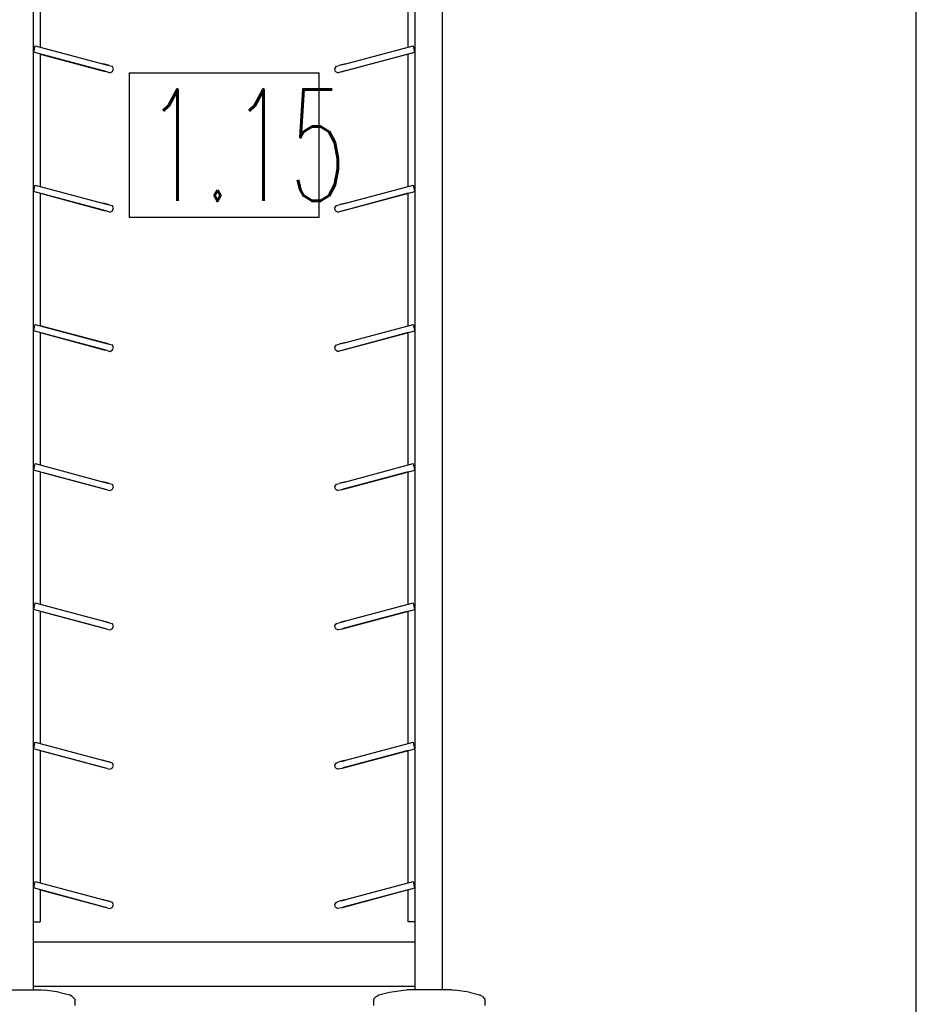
# Model space of a CAD drawing. Header units: millimetres. Extents: x 0 to 40100, y 0 to 29075.
# Tile 100 of 119: x 25934 to 26739, y 10468 to 11352. Entities that reach past the tile are written whole.
import ezdxf

# ---------------------------------------------------------------- set-up
doc = ezdxf.new("R2010")
doc.units = ezdxf.units.MM
doc.header["$MEASUREMENT"] = 0
doc.linetypes.add('AUSGEZOGEN', pattern=[0, 0])
doc.layers.get('0').update_dxf_attribs({"linetype": 'CONTINUOUS'})
for name, color, linetype, true_color in [('ibmp_KT_Einrichtung', 7, 'AUSGEZOGEN', 0x000080), ('ibmp_KT_Geräte_Ansicht', 1, 'AUSGEZOGEN', 0xff0000), ('ibmp_KT_Positionsnummern', 7, 'AUSGEZOGEN', 0x800000)]:
    doc.layers.add(name, color=color, linetype=linetype, true_color=true_color)
doc.layers.add('IBMP_KT_GR', color=7, linetype='AUSGEZOGEN')
doc.styles.get("Standard").update_dxf_attribs({"font": 'TXT.SHX'})

# ---------------------------------------------------------------- blocks, each defined once
blk = doc.blocks.new('BLOCK_00274')
at = {"layer": 'ibmp_KT_Einrichtung', "color": 0, "linetype": 'AUSGEZOGEN', "true_color": 0x000000}
for p, q in [((25946.72, 10481.1), (25946.72, 11859.1)), ((26288.72, 11859.1), (26288.72, 10481.1)), ((26313.72, 10481.1), (26313.72, 11859.1)), ((25952.72, 11445.92), (25952.72, 11327.14)), ((26282.72, 11327.14), (26282.72, 11445.92)), ((25947.82, 11326.64), (25948.27, 11328.32)), ((25948.27, 11328.32), (26009.85, 11311.82)), ((26225.59, 11311.82), (26287.17, 11328.32)), ((26287.17, 11328.32), (26287.62, 11326.64)), ((25946.72, 11322.54), (25947.17, 11324.22)), ((26008.3, 11306.04), (25946.72, 11322.54)), ((25947.17, 11324.22), (25947.82, 11326.64)), ((25952.72, 11320.92), (26007.65, 11306.2)), ((25952.72, 11320.92), (25952.72, 11202.14)), ((26227.14, 11306.04), (26288.72, 11322.54)), ((26282.72, 11320.92), (26227.79, 11306.2)), ((26282.72, 11202.14), (26282.72, 11320.92)), ((26287.62, 11326.64), (26288.27, 11324.22)), ((26288.27, 11324.22), (26288.72, 11322.54)), ((26012.68, 11311.08), (26009.21, 11312)), ((26009.85, 11311.82), (26009.21, 11312)), ((26009.85, 11311.82), (26014.44, 11310.6)), ((26014.44, 11310.6), (26012.68, 11311.08)), ((26014.44, 11310.6), (26017.09, 11309.88)), ((26218.36, 11309.88), (26221, 11310.6)), ((26225.59, 11311.82), (26221, 11310.6)), ((26222.75, 11311.08), (26221, 11310.6)), ((26222.75, 11311.08), (26226.24, 11312)), ((26225.59, 11311.82), (26226.24, 11312)), ((26007.65, 11306.2), (26011.1, 11305.28)), ((26007.65, 11306.2), (26008.3, 11306.04)), ((26012.88, 11304.8), (26008.3, 11306.04)), ((26012.88, 11304.8), (26015.54, 11304.1)), ((26015.54, 11304.1), (26017.68, 11305.34)), ((26018.33, 11307.74), (26017.09, 11309.88)), ((26017.68, 11305.34), (26018.33, 11307.74)), ((26217.11, 11307.74), (26218.36, 11309.88)), ((26217.75, 11305.34), (26217.11, 11307.74)), ((26217.75, 11305.34), (26219.91, 11304.1)), ((26222.55, 11304.8), (26219.91, 11304.1)), ((26222.55, 11304.8), (26227.14, 11306.04)), ((26227.79, 11306.2), (26224.33, 11305.28)), ((26227.79, 11306.2), (26227.14, 11306.04)), ((25946.72, 11197.54), (25947.17, 11199.22)), ((26008.3, 11181.04), (25946.72, 11197.54)), ((25947.17, 11199.22), (25947.82, 11201.64)), ((25947.82, 11201.64), (25948.27, 11203.32)), ((25948.27, 11203.32), (26009.85, 11186.82)), ((25952.72, 11195.92), (26007.65, 11181.2)), ((25952.72, 11195.92), (25952.72, 11077.14)), ((26225.59, 11186.82), (26287.17, 11203.32)), ((26227.14, 11181.04), (26288.72, 11197.54)), ((26282.72, 11195.92), (26227.79, 11181.2)), ((26282.72, 11077.14), (26282.72, 11195.92)), ((26287.17, 11203.32), (26287.62, 11201.64)), ((26287.62, 11201.64), (26288.27, 11199.22)), ((26288.27, 11199.22), (26288.72, 11197.54)), ((26012.68, 11186.08), (26009.21, 11187)), ((26009.85, 11186.82), (26009.21, 11187)), ((26009.85, 11186.82), (26014.44, 11185.6)), ((26225.59, 11186.82), (26221, 11185.6)), ((26222.75, 11186.08), (26226.24, 11187)), ((26225.59, 11186.82), (26226.24, 11187)), ((26007.65, 11181.2), (26011.1, 11180.28)), ((26007.65, 11181.2), (26008.3, 11181.04)), ((26012.88, 11179.8), (26008.3, 11181.04)), ((26014.44, 11185.6), (26012.68, 11186.08)), ((26012.88, 11179.8), (26015.54, 11179.1)), ((26014.44, 11185.6), (26017.09, 11184.88)), ((26015.54, 11179.1), (26017.68, 11180.34)), ((26018.33, 11182.74), (26017.09, 11184.88)), ((26017.68, 11180.34), (26018.33, 11182.74)), ((26217.11, 11182.74), (26218.36, 11184.88)), ((26217.75, 11180.34), (26217.11, 11182.74)), ((26217.75, 11180.34), (26219.91, 11179.1)), ((26218.36, 11184.88), (26221, 11185.6)), ((26222.55, 11179.8), (26219.91, 11179.1)), ((26222.75, 11186.08), (26221, 11185.6)), ((26222.55, 11179.8), (26227.14, 11181.04)), ((26227.79, 11181.2), (26224.33, 11180.28)), ((26227.79, 11181.2), (26227.14, 11181.04)), ((25946.72, 11072.54), (25947.17, 11074.22)), ((26008.3, 11056.04), (25946.72, 11072.54)), ((25947.17, 11074.22), (25947.82, 11076.64)), ((25947.82, 11076.64), (25948.27, 11078.32)), ((25948.27, 11078.32), (26009.85, 11061.82)), ((26009.21, 11062), (25952.72, 11077.14)), ((26225.59, 11061.82), (26287.17, 11078.32)), ((26227.14, 11056.04), (26288.72, 11072.54)), ((26287.17, 11078.32), (26287.62, 11076.64)), ((26287.62, 11076.64), (26288.27, 11074.22)), ((26288.27, 11074.22), (26288.72, 11072.54)), ((25952.72, 11070.92), (26007.65, 11056.2)), ((25952.72, 11070.92), (25952.72, 10952.14)), ((26282.72, 11070.92), (26227.79, 11056.2)), ((26282.72, 10952.14), (26282.72, 11070.92)), ((26007.65, 11056.2), (26011.1, 11055.28)), ((26007.65, 11056.2), (26008.3, 11056.04)), ((26012.88, 11054.8), (26008.3, 11056.04)), ((26012.68, 11061.08), (26009.21, 11062)), ((26009.85, 11061.82), (26009.21, 11062)), ((26009.85, 11061.82), (26014.44, 11060.6)), ((26014.44, 11060.6), (26012.68, 11061.08)), ((26012.88, 11054.8), (26015.54, 11054.1)), ((26014.44, 11060.6), (26017.09, 11059.88)), ((26015.54, 11054.1), (26017.68, 11055.34)), ((26018.33, 11057.74), (26017.09, 11059.88)), ((26017.68, 11055.34), (26018.33, 11057.74)), ((26217.11, 11057.74), (26218.36, 11059.88)), ((26217.75, 11055.34), (26217.11, 11057.74)), ((26217.75, 11055.34), (26219.91, 11054.1)), ((26218.36, 11059.88), (26221, 11060.6)), ((26222.55, 11054.8), (26219.91, 11054.1)), ((26225.59, 11061.82), (26221, 11060.6)), ((26222.75, 11061.08), (26221, 11060.6)), ((26222.55, 11054.8), (26227.14, 11056.04)), ((26222.75, 11061.08), (26226.24, 11062)), ((26227.79, 11056.2), (26224.33, 11055.28)), ((26225.59, 11061.82), (26226.24, 11062)), ((26227.79, 11056.2), (26227.14, 11056.04)), ((25946.72, 10947.54), (25947.17, 10949.22)), ((25947.17, 10949.22), (25947.82, 10951.64)), ((25947.82, 10951.64), (25948.27, 10953.32)), ((25948.27, 10953.32), (26009.85, 10936.82)), ((26225.59, 10936.82), (26287.17, 10953.32)), ((26287.17, 10953.32), (26287.62, 10951.64)), ((26287.62, 10951.64), (26288.27, 10949.22)), ((26288.27, 10949.22), (26288.72, 10947.54)), ((26008.3, 10931.04), (25946.72, 10947.54)), ((25952.72, 10945.92), (26007.65, 10931.2)), ((25952.72, 10945.92), (25952.72, 10827.14)), ((26227.14, 10931.04), (26288.72, 10947.54)), ((26282.72, 10945.92), (26227.79, 10931.2)), ((26282.72, 10827.14), (26282.72, 10945.92)), ((26007.65, 10931.2), (26011.1, 10930.28)), ((26007.65, 10931.2), (26008.3, 10931.04)), ((26012.88, 10929.8), (26008.3, 10931.04)), ((26012.68, 10936.08), (26009.21, 10937)), ((26009.85, 10936.82), (26009.21, 10937)), ((26009.85, 10936.82), (26014.44, 10935.6)), ((26014.44, 10935.6), (26012.68, 10936.08)), ((26014.44, 10935.6), (26017.09, 10934.88)), ((26015.54, 10929.1), (26017.68, 10930.34)), ((26018.33, 10932.74), (26017.09, 10934.88)), ((26017.68, 10930.34), (26018.33, 10932.74)), ((26217.11, 10932.74), (26218.36, 10934.88)), ((26217.75, 10930.34), (26217.11, 10932.74)), ((26217.75, 10930.34), (26219.91, 10929.1)), ((26218.36, 10934.88), (26221, 10935.6)), ((26225.59, 10936.82), (26221, 10935.6)), ((26222.75, 10936.08), (26221, 10935.6)), ((26222.55, 10929.8), (26227.14, 10931.04)), ((26222.75, 10936.08), (26226.24, 10937)), ((26227.79, 10931.2), (26224.33, 10930.28)), ((26225.59, 10936.82), (26226.24, 10937)), ((26227.79, 10931.2), (26227.14, 10931.04)), ((26012.88, 10929.8), (26015.54, 10929.1)), ((26222.55, 10929.8), (26219.91, 10929.1)), ((25946.72, 10822.54), (25947.17, 10824.22)), ((25947.17, 10824.22), (25947.82, 10826.64)), ((25947.82, 10826.64), (25948.27, 10828.32)), ((25948.27, 10828.32), (26009.85, 10811.82)), ((26225.59, 10811.82), (26287.17, 10828.32)), ((26287.17, 10828.32), (26287.62, 10826.64)), ((26287.62, 10826.64), (26288.27, 10824.22)), ((26288.27, 10824.22), (26288.72, 10822.54)), ((26008.3, 10806.04), (25946.72, 10822.54)), ((25952.72, 10820.92), (26007.65, 10806.2)), ((25952.72, 10820.92), (25952.72, 10702.14)), ((26227.14, 10806.04), (26288.72, 10822.54)), ((26282.72, 10820.92), (26227.79, 10806.2)), ((26282.72, 10702.14), (26282.72, 10820.92)), ((26012.68, 10811.08), (26009.21, 10812)), ((26009.85, 10811.82), (26009.21, 10812)), ((26009.85, 10811.82), (26014.44, 10810.6)), ((26014.44, 10810.6), (26012.68, 10811.08)), ((26014.44, 10810.6), (26017.09, 10809.88)), ((26018.33, 10807.74), (26017.09, 10809.88)), ((26017.68, 10805.34), (26018.33, 10807.74)), ((26217.11, 10807.74), (26218.36, 10809.88)), ((26217.75, 10805.34), (26217.11, 10807.74)), ((26218.36, 10809.88), (26221, 10810.6)), ((26225.59, 10811.82), (26221, 10810.6)), ((26222.75, 10811.08), (26221, 10810.6)), ((26222.75, 10811.08), (26226.24, 10812)), ((26225.59, 10811.82), (26226.24, 10812)), ((26007.65, 10806.2), (26011.1, 10805.28)), ((26007.65, 10806.2), (26008.3, 10806.04)), ((26012.88, 10804.8), (26008.3, 10806.04)), ((26012.88, 10804.8), (26015.54, 10804.1)), ((26015.54, 10804.1), (26017.68, 10805.34)), ((26217.75, 10805.34), (26219.91, 10804.1)), ((26222.55, 10804.8), (26219.91, 10804.1)), ((26222.55, 10804.8), (26227.14, 10806.04)), ((26227.79, 10806.2), (26224.33, 10805.28)), ((26227.79, 10806.2), (26227.14, 10806.04)), ((25947.17, 10699.22), (25947.82, 10701.64)), ((25947.82, 10701.64), (25948.27, 10703.32)), ((25948.27, 10703.32), (26009.85, 10686.82)), ((26225.59, 10686.82), (26287.17, 10703.32)), ((26287.17, 10703.32), (26287.62, 10701.64)), ((26287.62, 10701.64), (26288.27, 10699.22)), ((25946.72, 10697.54), (25947.17, 10699.22)), ((26008.3, 10681.04), (25946.72, 10697.54)), ((25952.72, 10695.92), (26007.65, 10681.2)), ((25952.72, 10695.92), (25952.72, 10577.14)), ((26227.14, 10681.04), (26288.72, 10697.54)), ((26282.72, 10695.92), (26227.79, 10681.2)), ((26282.72, 10577.14), (26282.72, 10695.92)), ((26288.27, 10699.22), (26288.72, 10697.54)), ((26012.68, 10686.08), (26009.21, 10687)), ((26009.85, 10686.82), (26009.21, 10687)), ((26009.85, 10686.82), (26014.44, 10685.6)), ((26014.44, 10685.6), (26012.68, 10686.08)), ((26014.44, 10685.6), (26017.09, 10684.88)), ((26018.33, 10682.74), (26017.09, 10684.88)), ((26017.68, 10680.34), (26018.33, 10682.74)), ((26217.11, 10682.74), (26218.36, 10684.88)), ((26217.75, 10680.34), (26217.11, 10682.74)), ((26218.36, 10684.88), (26221, 10685.6)), ((26225.59, 10686.82), (26221, 10685.6)), ((26222.75, 10686.08), (26221, 10685.6)), ((26222.75, 10686.08), (26226.24, 10687)), ((26225.59, 10686.82), (26226.24, 10687)), ((26007.65, 10681.2), (26011.1, 10680.28)), ((26007.65, 10681.2), (26008.3, 10681.04)), ((26012.88, 10679.8), (26008.3, 10681.04)), ((26012.88, 10679.8), (26015.54, 10679.1)), ((26015.54, 10679.1), (26017.68, 10680.34)), ((26217.75, 10680.34), (26219.91, 10679.1)), ((26222.55, 10679.8), (26219.91, 10679.1)), ((26222.55, 10679.8), (26227.14, 10681.04)), ((26227.79, 10681.2), (26224.33, 10680.28)), ((26227.79, 10681.2), (26227.14, 10681.04)), ((25947.17, 10574.22), (25947.82, 10576.64)), ((25947.82, 10576.64), (25948.27, 10578.32)), ((25948.27, 10578.32), (26009.85, 10561.82)), ((26225.59, 10561.82), (26287.17, 10578.32)), ((26287.17, 10578.32), (26287.62, 10576.64)), ((26287.62, 10576.64), (26288.27, 10574.22)), ((25946.72, 10572.54), (25947.17, 10574.22)), ((26008.3, 10556.04), (25946.72, 10572.54)), ((25952.72, 10570.92), (26007.65, 10556.2)), ((25952.72, 10570.92), (25952.72, 10542.1)), ((26227.14, 10556.04), (26288.72, 10572.54)), ((26282.72, 10570.92), (26227.79, 10556.2)), ((26282.72, 10542.1), (26282.72, 10570.92)), ((26288.27, 10574.22), (26288.72, 10572.54)), ((26012.68, 10561.08), (26009.21, 10562)), ((26009.85, 10561.82), (26009.21, 10562)), ((26009.85, 10561.82), (26014.44, 10560.6)), ((26014.44, 10560.6), (26012.68, 10561.08)), ((26014.44, 10560.6), (26017.09, 10559.88)), ((26018.33, 10557.74), (26017.09, 10559.88)), ((26217.11, 10557.74), (26218.36, 10559.88)), ((26218.36, 10559.88), (26221, 10560.6)), ((26225.59, 10561.82), (26221, 10560.6)), ((26222.75, 10561.08), (26221, 10560.6)), ((26222.75, 10561.08), (26226.24, 10562)), ((26225.59, 10561.82), (26226.24, 10562)), ((26007.65, 10556.2), (26011.1, 10555.28)), ((26007.65, 10556.2), (26008.3, 10556.04)), ((26012.88, 10554.8), (26008.3, 10556.04)), ((26012.88, 10554.8), (26015.54, 10554.1)), ((26015.54, 10554.1), (26017.68, 10555.34)), ((26017.68, 10555.34), (26018.33, 10557.74)), ((26217.75, 10555.34), (26217.11, 10557.74)), ((26217.75, 10555.34), (26219.91, 10554.1)), ((26222.55, 10554.8), (26219.91, 10554.1)), ((26222.55, 10554.8), (26227.14, 10556.04)), ((26227.79, 10556.2), (26224.33, 10555.28)), ((26227.79, 10556.2), (26227.14, 10556.04)), ((25946.72, 10542.1), (25952.72, 10542.1)), ((26288.72, 10542.1), (26282.72, 10542.1)), ((25946.72, 10524.1), (26288.72, 10524.1)), ((25913.47, 10481.1), (25953.97, 10481.1)), ((26288.72, 10484.1), (25946.72, 10484.1)), ((25953.97, 10481.1), (25956.71, 10480.92)), ((25969.51, 10479.12), (25956.71, 10480.92)), ((26265.93, 10479.12), (26278.74, 10480.92)), ((26278.74, 10480.92), (26281.47, 10481.1)), ((26321.97, 10481.1), (26281.47, 10481.1)), ((26321.97, 10481.1), (26324.71, 10480.92)), ((26337.51, 10479.12), (26324.71, 10480.92)), ((25969.51, 10479.12), (25978.83, 10476.64)), ((25981.42, 10475.1), (25978.83, 10476.64)), ((25981.42, 10475.1), (25983.72, 10472.64)), ((25983.72, 10472.64), (25983.72, 10467.17)), ((26254.02, 10475.1), (26251.72, 10472.64)), ((26251.72, 10472.64), (26251.72, 10467.17)), ((26254.02, 10475.1), (26256.6, 10476.64)), ((26256.6, 10476.64), (26265.93, 10479.12)), ((26337.51, 10479.12), (26346.83, 10476.64)), ((26349.42, 10475.1), (26346.83, 10476.64)), ((26349.42, 10475.1), (26351.72, 10472.64)), ((26351.72, 10472.64), (26351.72, 10467.17))]:
    blk.add_line(p, q, dxfattribs=at)
at = {"layer": 'ibmp_KT_Positionsnummern', "color": 0, "linetype": 'AUSGEZOGEN', "true_color": 0x000000}
for p, q in [((26032.44, 11304.1), (26032.44, 11174.1)), ((26032.44, 11304.1), (26202.99, 11304.1)), ((26202.99, 11174.1), (26202.99, 11304.1)), ((26202.99, 11174.1), (26032.44, 11174.1))]:
    blk.add_line(p, q, dxfattribs=at)
at = {"color": 0, "true_color": 0x000000}
blk.add_attdef('', (0, 0), '', height=1, dxfattribs=at)

msp = doc.modelspace()

# ---------------------------------------------------------------- linework, layer by layer
at = {"layer": 'ibmp_KT_Geräte_Ansicht', "color": 0, "linetype": 'AUSGEZOGEN', "true_color": 0x000000}
msp.add_line((26738.71, 9906.94), (26738.71, 13716.94), dxfattribs=at)

# ---------------------------------------------------------------- block references
at = {"layer": 'IBMP_KT_GR', "color": 0, "true_color": 0x000000}
msp.add_blockref('BLOCK_00274', (0, 0), dxfattribs=at)

# ---------------------------------------------------------------- texts
at = {"layer": 'ibmp_KT_Positionsnummern', "color": 0, "true_color": 0x000000, "width": 0.6}
msp.add_text('1.15', height=100, dxfattribs=at).set_placement((26047.44, 11189.1))

doc.saveas('drawing.dxf')
